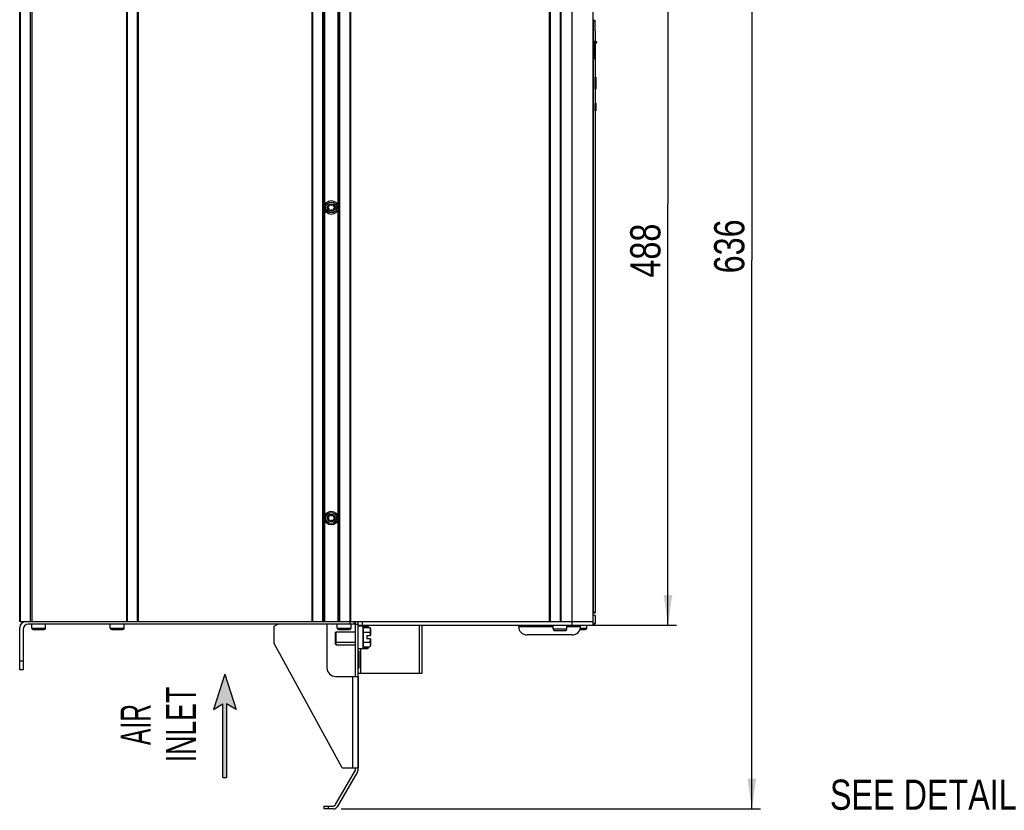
# Model space of a CAD drawing. Extents: x 0 to 594, y 0 to 420.
# Tile 45 of 136: x 204 to 318, y 152 to 243. Entities that reach past the tile are written whole.
import ezdxf
from ezdxf.enums import TextEntityAlignment as Align

# ---------------------------------------------------------------- set-up
doc = ezdxf.new("R2010")
doc.units = 0
doc.header["$LTSCALE"] = 32.67
doc.layers.get('0').update_dxf_attribs({"linetype": 'CONTINUOUS'})
doc.styles.get("Standard").update_dxf_attribs({"font": 'txt', "width": 0.8})
doc.styles.add('TEXTSTYLE_1', font='txt', dxfattribs={"width": 0.8})
doc.dimstyles.get("Standard").update_dxf_attribs({"dimtxt": 2.5, "dimasz": 2.5, "dimexe": 1.25, "dimexo": 0.625, "dimtad": 1, "dimcen": 2.5, "dimazin": 3, "dimtfac": 1, "dimtmove": 0, "dimatfit": 3})

# ---------------------------------------------------------------- blocks, each defined once
blk = doc.blocks.new('_FILLED')
at = {"color": 0, "linetype": 'BYBLOCK'}
blk.add_solid([(0, 0), (-1, 0.143), (-1, -0.143)], dxfattribs=at)
blk = doc.blocks.new('*D11')
at = {"color": 2, "linetype": 'CONTINUOUS'}
for p, q in [((260.16, 278.95), (270.25, 278.95)), ((272.27, 278.95), (290.11, 278.95)), ((289.11, 278.95), (289.11, 215.35)), ((289.11, 151.75), (289.11, 215.35)), ((241.53, 151.75), (290.11, 151.75))]:
    blk.add_line(p, q, dxfattribs=at)
at = {"color": 2, "linetype": 'CONTINUOUS', "xscale": 3.5, "yscale": 3.5, "zscale": 3.5}
for p, rotation in [((289.11, 278.95), 90), ((289.11, 151.75), 270)]:
    blk.add_blockref('_FILLED', p, dxfattribs=dict(at, rotation=rotation))
at = {"color": 5, "linetype": 'CONTINUOUS', "width": 0.8}
blk.add_text('636', height=3.5, rotation=90, dxfattribs=at).set_placement((288.24, 213.83))
blk = doc.blocks.new('*D12')
at = {"color": 2, "linetype": 'CONTINUOUS'}
for p, q in [((265.88, 270.66), (270.62, 270.66)), ((271.56, 270.66), (280.39, 270.66)), ((279.39, 270.66), (279.39, 221.86)), ((279.39, 173.06), (279.39, 221.86)), ((268.28, 173.06), (280.39, 173.06))]:
    blk.add_line(p, q, dxfattribs=at)
at = {"color": 2, "linetype": 'CONTINUOUS', "xscale": 3.5, "yscale": 3.5, "zscale": 3.5}
for p, rotation in [((279.39, 270.66), 90), ((279.39, 173.06), 270)]:
    blk.add_blockref('_FILLED', p, dxfattribs=dict(at, rotation=rotation))
at = {"color": 5, "linetype": 'CONTINUOUS', "width": 0.8}
blk.add_text('488', height=3.5, rotation=90, dxfattribs=at).set_placement((278.52, 213.34))
blk = doc.blocks.new('ARROW_BL3', base_point=(228.03, 161.38))
at = {"color": 7, "linetype": 'CONTINUOUS'}
for p, q in [((228.03, 167.38), (226.72, 163.26)), ((228.03, 167.38), (229.35, 163.26)), ((226.72, 163.26), (227.83, 163.92)), ((227.83, 155.38), (227.83, 163.92)), ((228.23, 163.92), (228.23, 155.38)), ((229.35, 163.26), (228.23, 163.92)), ((227.83, 155.38), (228.23, 155.38))]:
    blk.add_line(p, q, dxfattribs=at)
for points in [[(226.72, 163.26), (228.03, 167.38), (227.83, 163.92)], [(227.83, 163.92), (228.03, 167.38), (228.23, 163.92)], [(228.03, 167.38), (229.35, 163.26), (228.23, 163.92)], [(227.83, 155.38), (227.83, 163.92), (228.23, 163.92)], [(228.23, 163.92), (228.23, 155.38), (227.83, 155.38)]]:
    blk.add_solid(points, dxfattribs=at)

msp = doc.modelspace()

# ---------------------------------------------------------------- linework, layer by layer
at = {"color": 7, "linetype": 'CONTINUOUS'}
for p, q in [((204.276, 173.458), (204.276, 269.432)), ((204.376, 173.458), (204.376, 269.432)), ((205.496, 269.432), (205.496, 173.483)), ((205.676, 269.432), (205.676, 173.483)), ((216.676, 173.458), (216.676, 269.457)), ((216.766, 173.458), (216.766, 269.457)), ((217.906, 269.457), (217.906, 173.458)), ((217.996, 269.457), (217.996, 173.458)), ((238.156, 173.458), (238.156, 269.457)), ((238.236, 173.458), (238.236, 269.457)), ((239.376, 269.457), (239.376, 173.458)), ((239.476, 269.457), (239.476, 173.458)), ((239.576, 269.457), (239.576, 173.458)), ((241.176, 173.458), (241.176, 269.457)), ((241.276, 173.458), (241.276, 269.457)), ((241.376, 173.458), (241.376, 269.457)), ((242.516, 269.457), (242.516, 173.458)), ((242.596, 269.457), (242.596, 173.458)), ((265.676, 173.458), (265.676, 269.457)), ((265.766, 173.458), (265.766, 269.457)), ((266.906, 269.457), (266.906, 173.458)), ((266.996, 269.457), (266.996, 173.458)), ((268.276, 173.058), (268.276, 269.457)), ((270.676, 269.357), (270.676, 173.058)), ((270.851, 243.157), (270.676, 243.157)), ((270.948, 243.057), (270.676, 243.057)), ((270.709, 243.057), (270.709, 174.558)), ((270.948, 242.976), (270.948, 243.057)), ((270.95, 242.871), (270.948, 242.976)), ((270.951, 242.771), (270.95, 242.871)), ((270.952, 242.675), (270.951, 242.771)), ((270.954, 242.584), (270.952, 242.675)), ((270.956, 242.477), (270.954, 242.584)), ((270.957, 242.379), (270.956, 242.477)), ((270.959, 242.273), (270.957, 242.379)), ((270.961, 242.181), (270.959, 242.273)), ((270.963, 242.08), (270.961, 242.181)), ((270.967, 241.937), (270.963, 242.08)), ((270.967, 241.937), (270.967, 241.937)), ((270.967, 241.937), (270.967, 240.717)), ((270.727, 240.407), (270.728, 240.433)), ((270.727, 240.38), (270.727, 240.407)), ((270.727, 240.353), (270.727, 240.38)), ((270.727, 240.326), (270.727, 240.353)), ((270.727, 238.765), (270.727, 240.326)), ((270.86, 240.317), (270.727, 240.317)), ((270.728, 240.433), (270.729, 240.459)), ((270.729, 240.484), (270.73, 240.501)), ((270.729, 240.459), (270.729, 240.484)), ((270.73, 240.501), (270.731, 240.517)), ((270.731, 240.517), (270.732, 240.532)), ((270.732, 240.547), (270.733, 240.562)), ((270.732, 240.532), (270.732, 240.547)), ((270.733, 240.562), (270.734, 240.576)), ((270.734, 240.576), (270.735, 240.59)), ((270.735, 240.59), (270.736, 240.603)), ((270.736, 240.603), (270.737, 240.615)), ((271.057, 240.717), (270.758, 240.717)), ((270.821, 240.415), (270.82, 240.388)), ((270.82, 240.388), (270.82, 240.362)), ((270.82, 240.362), (270.82, 240.335)), ((270.82, 240.335), (270.82, 238.761)), ((270.822, 240.466), (270.821, 240.44)), ((270.821, 240.44), (270.821, 240.415)), ((270.823, 240.49), (270.822, 240.466)), ((270.824, 240.514), (270.823, 240.49)), ((270.825, 240.537), (270.824, 240.514)), ((270.826, 240.566), (270.825, 240.552)), ((270.825, 240.552), (270.825, 240.537)), ((270.827, 240.58), (270.826, 240.566)), ((270.828, 240.593), (270.827, 240.58)), ((270.829, 240.606), (270.828, 240.593)), ((270.83, 240.618), (270.829, 240.606)), ((270.831, 240.63), (270.83, 240.618)), ((270.861, 240.405), (270.86, 240.381)), ((270.86, 240.381), (270.86, 240.357)), ((270.86, 240.357), (270.86, 240.333)), ((270.86, 240.333), (270.86, 238.767)), ((270.862, 240.451), (270.861, 240.428)), ((270.861, 240.428), (270.861, 240.405)), ((270.863, 240.473), (270.862, 240.451)), ((270.864, 240.501), (270.863, 240.487)), ((270.863, 240.487), (270.863, 240.473)), ((270.865, 240.515), (270.864, 240.501)), ((270.866, 240.541), (270.865, 240.528)), ((270.865, 240.528), (270.865, 240.515)), ((270.867, 240.554), (270.866, 240.541)), ((270.868, 240.566), (270.867, 240.554)), ((270.869, 240.577), (270.868, 240.566)), ((270.87, 240.588), (270.869, 240.577)), ((270.869, 240.348), (270.87, 240.366)), ((270.869, 240.329), (270.869, 240.348)), ((270.869, 240.329), (270.87, 240.347)), ((270.869, 238.757), (270.869, 240.329)), ((270.869, 238.757), (270.869, 240.329)), ((270.869, 240.317), (270.869, 240.317)), ((270.87, 240.396), (270.871, 240.407)), ((270.87, 240.394), (270.871, 240.405)), ((270.87, 240.384), (270.87, 240.396)), ((270.87, 240.382), (270.87, 240.394)), ((270.87, 240.366), (270.87, 240.384)), ((270.87, 240.365), (270.87, 240.382)), ((270.87, 240.347), (270.87, 240.365)), ((270.871, 240.419), (270.872, 240.43)), ((270.871, 240.416), (270.872, 240.427)), ((270.871, 240.407), (270.871, 240.419)), ((270.871, 240.405), (270.871, 240.416)), ((270.872, 240.44), (270.873, 240.451)), ((270.872, 240.438), (270.873, 240.448)), ((270.872, 240.43), (270.872, 240.44)), ((270.872, 240.427), (270.872, 240.438)), ((270.873, 240.461), (270.874, 240.471)), ((270.873, 240.458), (270.874, 240.467)), ((270.873, 240.451), (270.873, 240.461)), ((270.873, 240.448), (270.873, 240.458)), ((270.874, 240.48), (270.875, 240.489)), ((270.874, 240.476), (270.875, 240.484)), ((270.874, 240.471), (270.874, 240.48)), ((270.874, 240.467), (270.874, 240.476)), ((271.057, 240.517), (270.878, 240.517)), ((271.097, 240.677), (270.888, 240.677)), ((270.888, 240.557), (271.097, 240.557)), ((270.967, 240.517), (270.967, 236.561)), ((271.097, 240.677), (271.097, 240.557)), ((270.86, 238.767), (270.727, 238.767)), ((270.727, 238.761), (270.727, 238.765)), ((270.727, 238.758), (270.727, 238.761)), ((270.727, 238.754), (270.727, 238.758)), ((270.727, 238.751), (270.727, 238.754)), ((270.727, 238.747), (270.727, 238.751)), ((270.727, 238.744), (270.727, 238.747)), ((270.727, 238.74), (270.727, 238.744)), ((270.727, 238.737), (270.727, 238.74)), ((270.731, 238.717), (270.829, 238.717)), ((270.82, 238.761), (270.82, 238.749)), ((270.82, 238.749), (270.82, 238.739)), ((270.82, 238.739), (270.82, 238.732)), ((270.82, 238.732), (270.82, 238.727)), ((270.82, 238.727), (270.82, 238.724)), ((270.82, 238.724), (270.82, 238.722)), ((270.82, 238.722), (270.821, 238.72)), ((270.836, 238.718), (270.837, 238.718)), ((270.837, 238.718), (270.839, 238.718)), ((270.86, 238.767), (270.86, 238.766)), ((270.86, 238.766), (270.86, 238.765)), ((270.86, 238.765), (270.86, 238.764)), ((270.86, 238.764), (270.86, 238.763)), ((270.86, 238.764), (270.86, 238.764)), ((270.86, 238.763), (270.86, 238.762)), ((270.86, 238.762), (270.86, 238.761)), ((270.86, 238.762), (270.86, 238.762)), ((270.861, 238.757), (270.869, 238.757)), ((270.954, 236.561), (271.036, 236.561)), ((270.967, 236.567), (271.036, 236.567)), ((271.036, 236.567), (271.036, 235.161)), ((270.96, 235.161), (271.036, 235.161)), ((270.967, 235.161), (270.967, 233.481)), ((270.917, 233.481), (270.911, 232.681)), ((270.917, 233.481), (271.036, 233.481)), ((270.967, 233.541), (271.036, 233.541)), ((271.036, 233.541), (271.036, 232.673)), ((270.911, 232.681), (271.036, 232.681)), ((270.933, 232.673), (271.036, 232.673)), ((270.945, 232.673), (271.036, 232.673)), ((270.945, 232.673), (270.945, 232.673)), ((270.967, 232.673), (270.967, 232.673)), ((270.967, 232.673), (270.967, 174.558)), ((270.676, 174.558), (270.967, 174.558)), ((204.276, 173.483), (206.876, 173.483)), ((204.276, 173.458), (270.676, 173.458)), ((205.976, 173.458), (205.976, 173.483)), ((206.876, 173.458), (206.876, 173.483)), ((242.576, 173.158), (242.576, 173.458)), ((243.076, 173.158), (243.076, 173.458)), ((243.176, 167.112), (243.176, 173.458)), ((243.476, 156.292), (243.476, 173.458)), ((243.976, 173.458), (243.976, 173.058)), ((270.676, 174.458), (270.867, 174.458)), ((270.967, 174.158), (270.676, 174.158)), ((270.967, 174.158), (270.967, 173.258)), ((204.276, 167.858), (204.276, 172.758)), ((204.676, 172.558), (204.676, 167.858)), ((243.076, 173.158), (205.276, 173.158)), ((205.676, 172.708), (205.676, 173.158)), ((205.676, 172.708), (207.276, 172.708)), ((205.846, 172.538), (207.106, 172.538)), ((207.276, 172.708), (207.276, 173.158)), ((214.776, 172.708), (214.776, 173.158)), ((214.776, 172.708), (216.376, 172.708)), ((214.946, 172.538), (216.206, 172.538)), ((216.376, 172.708), (216.376, 173.158)), ((233.777, 172.924), (234.177, 173.158)), ((233.777, 170.916), (233.777, 172.924)), ((239.876, 173.158), (239.876, 168.112)), ((241.076, 172.708), (241.076, 173.158)), ((241.076, 172.708), (242.676, 172.708)), ((241.246, 172.538), (242.506, 172.538)), ((242.676, 172.708), (242.676, 173.158)), ((243.176, 173.158), (243.476, 173.158)), ((243.476, 173.058), (270.676, 173.058)), ((243.476, 172.958), (244.625, 172.958)), ((243.776, 173.058), (243.776, 172.958)), ((244.026, 172.958), (244.026, 170.358)), ((244.076, 172.908), (244.076, 170.408)), ((244.106, 172.546), (244.076, 172.526)), ((244.089, 172.907), (244.085, 172.907)), ((244.095, 172.907), (244.089, 172.907)), ((244.109, 172.907), (244.095, 172.907)), ((244.106, 172.787), (244.846, 172.787)), ((244.106, 170.528), (244.106, 172.787)), ((244.139, 172.906), (244.109, 172.907)), ((244.176, 172.906), (244.139, 172.906)), ((244.675, 172.906), (244.176, 172.906)), ((244.176, 172.906), (244.176, 172.787)), ((244.906, 172.622), (244.846, 172.787)), ((244.848, 172.782), (244.85, 172.775)), ((244.85, 172.775), (244.853, 172.768)), ((244.853, 172.768), (244.855, 172.761)), ((244.855, 172.761), (244.856, 172.756)), ((244.856, 172.756), (244.858, 172.752)), ((244.858, 172.752), (244.86, 172.747)), ((244.86, 172.747), (244.861, 172.743)), ((244.861, 172.743), (244.862, 172.738)), ((244.862, 172.738), (244.864, 172.733)), ((244.863, 172.274), (244.862, 172.269)), ((244.865, 172.279), (244.863, 172.274)), ((244.864, 172.733), (244.865, 172.729)), ((244.865, 172.729), (244.867, 172.724)), ((244.866, 172.283), (244.865, 172.279)), ((244.867, 172.288), (244.866, 172.283)), ((244.867, 172.724), (244.868, 172.72)), ((244.869, 172.292), (244.867, 172.288)), ((244.868, 172.72), (244.869, 172.715)), ((244.869, 172.715), (244.871, 172.71)), ((244.87, 172.297), (244.869, 172.292)), ((244.871, 172.301), (244.87, 172.297)), ((244.871, 172.71), (244.872, 172.706)), ((244.873, 172.306), (244.871, 172.301)), ((244.874, 172.31), (244.873, 172.306)), ((244.874, 172.699), (244.875, 172.694)), ((244.875, 172.315), (244.874, 172.31)), ((244.875, 172.694), (244.876, 172.69)), ((244.876, 172.32), (244.875, 172.315)), ((244.876, 172.69), (244.877, 172.685)), ((244.877, 172.324), (244.876, 172.32)), ((244.877, 172.685), (244.878, 172.681)), ((244.878, 172.329), (244.877, 172.324)), ((244.878, 172.681), (244.88, 172.676)), ((244.88, 172.333), (244.878, 172.329)), ((244.88, 172.676), (244.881, 172.672)), ((244.881, 172.338), (244.88, 172.333)), ((244.881, 172.672), (244.882, 172.667)), ((244.882, 172.342), (244.881, 172.338)), ((244.882, 172.667), (244.883, 172.663)), ((244.883, 172.347), (244.882, 172.342)), ((244.883, 172.663), (244.884, 172.658)), ((244.884, 172.351), (244.883, 172.347)), ((244.884, 172.658), (244.885, 172.654)), ((244.885, 172.356), (244.884, 172.351)), ((244.885, 172.654), (244.886, 172.649)), ((244.886, 172.36), (244.885, 172.356)), ((244.886, 172.649), (244.887, 172.645)), ((244.887, 172.365), (244.886, 172.36)), ((244.887, 172.645), (244.887, 172.64)), ((244.887, 172.64), (244.888, 172.636)), ((244.888, 172.374), (244.887, 172.369)), ((244.887, 172.369), (244.887, 172.365)), ((244.888, 172.636), (244.889, 172.631)), ((244.889, 172.631), (244.89, 172.627)), ((244.89, 172.627), (244.891, 172.622)), ((244.891, 172.39), (244.89, 172.385)), ((244.89, 172.385), (244.89, 172.381)), ((244.891, 172.622), (244.892, 172.618)), ((244.892, 172.394), (244.891, 172.39)), ((244.893, 172.399), (244.892, 172.394)), ((244.893, 172.611), (244.893, 172.606)), ((244.893, 172.606), (244.894, 172.602)), ((244.894, 172.408), (244.893, 172.403)), ((244.893, 172.403), (244.893, 172.399)), ((244.894, 172.602), (244.895, 172.597)), ((244.895, 172.412), (244.894, 172.408)), ((244.895, 172.597), (244.895, 172.593)), ((244.895, 172.593), (244.896, 172.588)), ((244.896, 172.421), (244.895, 172.417)), ((244.895, 172.417), (244.895, 172.412)), ((244.896, 172.588), (244.896, 172.584)), ((244.896, 172.584), (244.897, 172.579)), ((244.897, 172.43), (244.896, 172.426)), ((244.896, 172.426), (244.896, 172.421)), ((244.897, 172.579), (244.897, 172.575)), ((244.897, 172.575), (244.898, 172.57)), ((244.898, 172.439), (244.897, 172.435)), ((244.897, 172.435), (244.897, 172.43)), ((244.898, 172.57), (244.898, 172.566)), ((244.898, 172.566), (244.899, 172.561)), ((244.899, 172.448), (244.898, 172.444)), ((244.898, 172.444), (244.898, 172.439)), ((244.899, 172.561), (244.899, 172.557)), ((244.899, 172.557), (244.899, 172.552)), ((244.899, 172.552), (244.9, 172.548)), ((244.899, 172.457), (244.899, 172.453)), ((244.899, 172.453), (244.899, 172.448)), ((244.9, 172.548), (244.9, 172.543)), ((244.9, 172.543), (244.9, 172.539)), ((244.9, 172.532), (244.9, 172.527)), ((244.9, 172.527), (244.901, 172.523)), ((244.901, 172.487), (244.9, 172.482)), ((244.9, 172.482), (244.9, 172.478)), ((244.9, 172.478), (244.9, 172.473)), ((244.9, 172.473), (244.9, 172.469)), ((244.9, 172.469), (244.9, 172.464)), ((244.901, 172.523), (244.901, 172.518)), ((244.901, 172.518), (244.901, 172.514)), ((244.901, 172.514), (244.901, 172.509)), ((244.901, 172.509), (244.901, 172.505)), ((244.901, 172.505), (244.901, 172.5)), ((244.901, 172.5), (244.901, 172.496)), ((244.901, 172.496), (244.901, 172.491)), ((244.901, 172.491), (244.901, 172.487)), ((244.906, 172.622), (244.906, 171.838)), ((250.576, 173.058), (250.576, 167.458)), ((250.876, 173.058), (250.876, 167.458)), ((262.076, 172.908), (266.076, 172.908)), ((262.076, 172.906), (262.076, 172.908)), ((266.076, 172.906), (262.076, 172.906)), ((262.876, 172.908), (262.876, 173.058)), ((266.076, 172.608), (266.076, 173.058)), ((266.076, 172.608), (267.676, 172.608)), ((266.246, 172.438), (267.506, 172.438)), ((267.676, 172.608), (267.676, 173.058)), ((267.676, 172.908), (269.276, 172.908)), ((269.276, 172.906), (267.676, 172.906)), ((268.476, 172.908), (268.476, 173.058)), ((269.205, 172.538), (269.806, 172.538)), ((269.256, 172.708), (269.976, 172.708)), ((269.276, 172.906), (269.276, 172.908)), ((269.976, 172.708), (269.976, 173.058)), ((270.967, 173.258), (270.676, 173.258)), ((270.867, 173.158), (270.676, 173.158)), ((240.876, 172.178), (240.956, 172.258)), ((240.876, 170.838), (240.876, 172.178)), ((240.876, 171.138), (240.956, 171.058)), ((240.956, 172.258), (243.176, 172.258)), ((240.956, 171.658), (240.956, 172.258)), ((240.956, 171.382), (240.956, 171.658)), ((240.956, 170.758), (240.956, 171.382)), ((244.106, 172.222), (244.846, 172.222)), ((244.506, 171.838), (244.906, 171.838)), ((244.506, 171.838), (244.506, 171.478)), ((244.906, 171.478), (244.506, 171.478)), ((244.848, 172.23), (244.846, 172.222)), ((244.846, 172.222), (244.849, 172.203)), ((244.851, 172.237), (244.848, 172.23)), ((244.849, 172.203), (244.853, 172.184)), ((244.853, 172.244), (244.851, 172.237)), ((244.854, 171.14), (244.851, 171.122)), ((244.856, 172.251), (244.853, 172.244)), ((244.853, 172.184), (244.856, 172.166)), ((244.857, 171.159), (244.854, 171.14)), ((244.857, 172.255), (244.856, 172.251)), ((244.856, 172.166), (244.859, 172.147)), ((244.859, 172.26), (244.857, 172.255)), ((244.86, 171.178), (244.857, 171.159)), ((244.86, 172.265), (244.859, 172.26)), ((244.859, 172.147), (244.862, 172.128)), ((244.862, 172.269), (244.86, 172.265)), ((244.863, 171.197), (244.86, 171.178)), ((244.866, 171.215), (244.863, 171.197)), ((244.865, 172.105), (244.868, 172.086)), ((244.869, 171.234), (244.866, 171.215)), ((244.868, 172.086), (244.871, 172.068)), ((244.871, 171.252), (244.869, 171.234)), ((244.871, 172.068), (244.873, 172.05)), ((244.874, 171.271), (244.871, 171.252)), ((244.873, 172.05), (244.876, 172.031)), ((244.876, 171.289), (244.874, 171.271)), ((244.876, 172.031), (244.878, 172.013)), ((244.879, 171.307), (244.876, 171.289)), ((244.878, 172.013), (244.88, 171.994)), ((244.881, 171.326), (244.879, 171.307)), ((244.88, 171.994), (244.883, 171.976)), ((244.883, 171.344), (244.881, 171.326)), ((244.883, 171.976), (244.884, 171.967)), ((244.885, 171.358), (244.883, 171.344)), ((244.884, 171.967), (244.885, 171.953)), ((244.885, 171.953), (244.886, 171.939)), ((244.886, 171.372), (244.885, 171.358)), ((244.886, 171.939), (244.888, 171.925)), ((244.887, 171.386), (244.886, 171.372)), ((244.889, 171.399), (244.887, 171.386)), ((244.888, 171.925), (244.889, 171.912)), ((244.889, 171.912), (244.89, 171.898)), ((244.89, 171.413), (244.889, 171.399)), ((244.89, 171.898), (244.891, 171.884)), ((244.891, 171.427), (244.89, 171.413)), ((244.891, 171.884), (244.893, 171.87)), ((244.892, 171.441), (244.891, 171.427)), ((244.893, 171.455), (244.892, 171.441)), ((244.893, 171.87), (244.894, 171.856)), ((244.894, 171.469), (244.893, 171.455)), ((244.895, 171.478), (244.894, 171.469)), ((244.906, 171.478), (244.906, 170.693)), ((268.278, 171.908), (263.074, 171.908)), ((241.66, 156.512), (233.777, 170.916)), ((240.876, 170.838), (240.956, 170.758)), ((240.956, 171.058), (243.176, 171.058)), ((240.956, 170.758), (243.176, 170.758)), ((243.476, 170.358), (244.625, 170.358)), ((243.476, 170.058), (243.576, 170.058)), ((243.576, 170.058), (243.576, 168.058)), ((243.776, 170.358), (243.776, 167.458)), ((244.106, 170.77), (244.076, 170.79)), ((244.081, 170.408), (244.084, 170.408)), ((244.084, 170.408), (244.087, 170.408)), ((244.087, 170.408), (244.093, 170.409)), ((244.093, 170.409), (244.106, 170.409)), ((244.106, 171.093), (244.846, 171.093)), ((244.106, 170.528), (244.846, 170.528)), ((244.106, 170.409), (244.135, 170.409)), ((244.176, 170.528), (244.176, 170.41)), ((244.176, 170.41), (244.675, 170.41)), ((244.848, 171.103), (244.846, 171.093)), ((244.846, 171.093), (244.848, 171.086)), ((244.906, 170.693), (244.846, 170.528)), ((244.848, 170.536), (244.846, 170.528)), ((244.851, 171.122), (244.848, 171.103)), ((244.848, 171.086), (244.851, 171.079)), ((244.851, 170.543), (244.848, 170.536)), ((244.851, 171.079), (244.853, 171.072)), ((244.853, 170.55), (244.851, 170.543)), ((244.853, 171.072), (244.856, 171.065)), ((244.856, 170.557), (244.853, 170.55)), ((244.856, 171.065), (244.857, 171.06)), ((244.857, 170.561), (244.856, 170.557)), ((244.857, 171.06), (244.859, 171.056)), ((244.859, 170.566), (244.857, 170.561)), ((244.859, 171.056), (244.86, 171.051)), ((244.86, 170.571), (244.859, 170.566)), ((244.86, 171.051), (244.862, 171.046)), ((244.862, 170.575), (244.86, 170.571)), ((244.862, 171.046), (244.863, 171.042)), ((244.863, 170.58), (244.862, 170.575)), ((244.863, 171.042), (244.865, 171.037)), ((244.865, 170.585), (244.863, 170.58)), ((244.865, 171.037), (244.866, 171.032)), ((244.866, 170.589), (244.865, 170.585)), ((244.866, 171.032), (244.867, 171.028)), ((244.867, 171.028), (244.869, 171.023)), ((244.869, 170.601), (244.868, 170.596)), ((244.869, 171.023), (244.87, 171.019)), ((244.871, 170.605), (244.869, 170.601)), ((244.87, 171.019), (244.871, 171.014)), ((244.871, 171.014), (244.873, 171.01)), ((244.872, 170.61), (244.871, 170.605)), ((244.873, 170.614), (244.872, 170.61)), ((244.873, 171.01), (244.874, 171.005)), ((244.874, 170.619), (244.873, 170.614)), ((244.874, 171.005), (244.875, 171.001)), ((244.876, 170.623), (244.874, 170.619)), ((244.875, 171.001), (244.876, 170.996)), ((244.876, 170.996), (244.877, 170.991)), ((244.877, 170.628), (244.876, 170.623)), ((244.877, 170.991), (244.878, 170.987)), ((244.878, 170.632), (244.877, 170.628)), ((244.878, 170.987), (244.88, 170.982)), ((244.879, 170.637), (244.878, 170.632)), ((244.88, 170.641), (244.879, 170.637)), ((244.88, 170.982), (244.881, 170.978)), ((244.881, 170.646), (244.88, 170.641)), ((244.881, 170.978), (244.882, 170.973)), ((244.882, 170.65), (244.881, 170.646)), ((244.882, 170.973), (244.883, 170.969)), ((244.883, 170.655), (244.882, 170.65)), ((244.883, 170.969), (244.884, 170.964)), ((244.884, 170.66), (244.883, 170.655)), ((244.884, 170.964), (244.885, 170.96)), ((244.885, 170.664), (244.884, 170.66)), ((244.885, 170.96), (244.886, 170.955)), ((244.886, 170.669), (244.885, 170.664)), ((244.886, 170.955), (244.887, 170.951)), ((244.887, 170.673), (244.886, 170.669)), ((244.887, 170.951), (244.887, 170.946)), ((244.887, 170.946), (244.888, 170.942)), ((244.888, 170.678), (244.887, 170.673)), ((244.888, 170.942), (244.889, 170.937)), ((244.889, 170.682), (244.888, 170.678)), ((244.889, 170.937), (244.89, 170.933)), ((244.89, 170.687), (244.889, 170.682)), ((244.89, 170.933), (244.891, 170.928)), ((244.891, 170.928), (244.892, 170.924)), ((244.892, 170.698), (244.891, 170.693)), ((244.892, 170.924), (244.892, 170.919)), ((244.893, 170.707), (244.892, 170.702)), ((244.892, 170.702), (244.892, 170.698)), ((244.893, 170.912), (244.894, 170.908)), ((244.894, 170.711), (244.893, 170.707)), ((244.894, 170.908), (244.895, 170.903)), ((244.895, 170.72), (244.894, 170.716)), ((244.894, 170.716), (244.894, 170.711)), ((244.895, 170.903), (244.895, 170.899)), ((244.895, 170.899), (244.896, 170.894)), ((244.896, 170.729), (244.895, 170.725)), ((244.895, 170.725), (244.895, 170.72)), ((244.896, 170.894), (244.896, 170.89)), ((244.896, 170.89), (244.897, 170.885)), ((244.897, 170.734), (244.896, 170.729)), ((244.897, 170.885), (244.897, 170.881)), ((244.897, 170.881), (244.898, 170.876)), ((244.898, 170.747), (244.897, 170.743)), ((244.897, 170.743), (244.897, 170.738)), ((244.897, 170.738), (244.897, 170.734)), ((244.898, 170.876), (244.898, 170.872)), ((244.898, 170.872), (244.899, 170.867)), ((244.899, 170.756), (244.898, 170.752)), ((244.898, 170.752), (244.898, 170.747)), ((244.899, 170.867), (244.899, 170.863)), ((244.899, 170.863), (244.899, 170.858)), ((244.899, 170.858), (244.9, 170.854)), ((244.9, 170.77), (244.899, 170.766)), ((244.899, 170.766), (244.899, 170.761)), ((244.899, 170.761), (244.899, 170.756)), ((244.9, 170.854), (244.9, 170.849)), ((244.9, 170.849), (244.9, 170.845)), ((244.9, 170.838), (244.9, 170.833)), ((244.9, 170.833), (244.901, 170.829)), ((244.901, 170.793), (244.9, 170.788)), ((244.9, 170.788), (244.9, 170.784)), ((244.9, 170.784), (244.9, 170.779)), ((244.9, 170.779), (244.9, 170.775)), ((244.9, 170.775), (244.9, 170.77)), ((244.901, 170.829), (244.901, 170.824)), ((244.901, 170.824), (244.901, 170.82)), ((244.901, 170.82), (244.901, 170.815)), ((244.901, 170.815), (244.901, 170.811)), ((244.901, 170.811), (244.901, 170.806)), ((244.901, 170.806), (244.901, 170.802)), ((244.901, 170.802), (244.901, 170.797)), ((244.901, 170.797), (244.901, 170.793)), ((204.676, 168.858), (204.276, 168.858)), ((204.676, 167.858), (204.276, 167.858)), ((243.476, 168.058), (243.576, 168.058)), ((240.876, 167.112), (243.477, 167.112)), ((242.876, 156.512), (242.876, 167.112)), ((250.876, 167.458), (243.476, 167.458)), ((243.477, 167.112), (243.477, 156.512)), ((241.66, 156.512), (243.477, 156.512)), ((243.176, 156.238), (243.176, 156.512)), ((240.875, 152.254), (243.176, 156.238)), ((243.409, 156.042), (241.077, 152.004)), ((239.533, 152.054), (240.529, 152.054)), ((239.533, 152.054), (239.533, 151.754)), ((240.644, 151.754), (239.533, 151.754)), ((240.033, 152.054), (240.033, 151.754))]:
    msp.add_line(p, q, dxfattribs=at)
for points in [[(270.676, 243.132), (270.677, 243.131), (270.679, 243.129), (270.681, 243.126), (270.683, 243.124), (270.686, 243.122), (270.688, 243.119), (270.69, 243.117), (270.691, 243.114), (270.693, 243.111), (270.695, 243.109), (270.697, 243.106), (270.698, 243.103), (270.699, 243.1), (270.701, 243.097), (270.702, 243.094), (270.703, 243.091), (270.704, 243.088), (270.705, 243.085), (270.706, 243.082), (270.707, 243.079), (270.708, 243.076), (270.708, 243.073), (270.709, 243.07), (270.709, 243.066), (270.709, 243.063), (270.709, 243.06), (270.709, 243.057)], [(270.851, 243.157), (270.855, 243.157), (270.858, 243.156), (270.862, 243.156), (270.865, 243.156), (270.868, 243.155), (270.872, 243.154), (270.875, 243.154), (270.878, 243.153), (270.881, 243.152), (270.884, 243.151), (270.887, 243.15), (270.89, 243.149), (270.893, 243.147), (270.895, 243.146)], [(270.895, 243.146), (270.899, 243.144), (270.902, 243.142), (270.905, 243.14), (270.908, 243.138), (270.91, 243.136), (270.913, 243.134), (270.915, 243.132), (270.917, 243.129), (270.92, 243.127), (270.922, 243.125), (270.924, 243.123), (270.925, 243.121), (270.927, 243.118), (270.928, 243.116), (270.93, 243.114), (270.931, 243.112), (270.932, 243.11), (270.934, 243.108), (270.935, 243.107), (270.936, 243.105), (270.936, 243.103), (270.937, 243.101), (270.938, 243.099), (270.939, 243.098), (270.94, 243.096), (270.94, 243.094), (270.941, 243.093), (270.941, 243.091), (270.942, 243.09), (270.942, 243.088), (270.943, 243.087), (270.943, 243.085), (270.944, 243.084), (270.944, 243.082), (270.944, 243.081), (270.945, 243.08), (270.945, 243.078), (270.945, 243.077), (270.946, 243.075), (270.946, 243.074), (270.946, 243.073), (270.946, 243.071), (270.947, 243.07), (270.947, 243.068), (270.947, 243.067), (270.947, 243.066), (270.947, 243.064), (270.947, 243.063), (270.947, 243.061), (270.947, 243.06), (270.947, 243.058), (270.948, 243.057)], [(270.737, 240.615), (270.738, 240.627), (270.739, 240.633), (270.739, 240.638), (270.74, 240.644), (270.74, 240.649), (270.741, 240.654), (270.742, 240.659), (270.742, 240.663), (270.743, 240.668), (270.744, 240.672), (270.744, 240.676), (270.745, 240.68), (270.745, 240.684), (270.746, 240.687), (270.747, 240.691), (270.747, 240.694), (270.748, 240.697), (270.749, 240.7), (270.749, 240.702), (270.75, 240.705), (270.751, 240.707), (270.751, 240.709), (270.752, 240.71), (270.753, 240.712), (270.753, 240.713), (270.754, 240.714), (270.755, 240.715), (270.755, 240.716), (270.756, 240.717), (270.757, 240.717), (270.758, 240.717)], [(270.848, 240.717), (270.847, 240.717), (270.847, 240.717), (270.846, 240.716), (270.845, 240.715), (270.845, 240.715), (270.844, 240.713), (270.844, 240.712), (270.843, 240.711), (270.842, 240.709), (270.842, 240.707), (270.841, 240.705), (270.841, 240.703), (270.84, 240.7), (270.839, 240.697), (270.839, 240.695), (270.838, 240.691), (270.838, 240.688), (270.837, 240.685), (270.836, 240.681), (270.836, 240.677), (270.835, 240.673), (270.835, 240.669), (270.834, 240.665), (270.834, 240.66), (270.833, 240.656), (270.833, 240.651), (270.832, 240.646), (270.832, 240.64), (270.831, 240.63)], [(270.888, 240.677), (270.888, 240.679), (270.888, 240.68), (270.887, 240.682), (270.887, 240.683), (270.887, 240.685), (270.887, 240.687), (270.886, 240.688), (270.886, 240.69), (270.885, 240.691), (270.884, 240.693), (270.884, 240.694), (270.883, 240.696), (270.882, 240.697), (270.881, 240.698), (270.881, 240.7), (270.88, 240.701), (270.879, 240.702), (270.878, 240.704), (270.877, 240.705), (270.875, 240.706), (270.874, 240.707), (270.873, 240.708), (270.872, 240.709), (270.87, 240.71), (270.869, 240.711), (270.868, 240.712), (270.866, 240.712), (270.865, 240.713), (270.863, 240.714), (270.862, 240.714), (270.86, 240.715), (270.859, 240.715), (270.857, 240.716), (270.856, 240.716), (270.854, 240.717), (270.853, 240.717), (270.851, 240.717), (270.849, 240.717), (270.848, 240.717)], [(270.888, 240.677), (270.887, 240.677), (270.886, 240.677), (270.886, 240.676), (270.885, 240.676), (270.885, 240.675), (270.884, 240.674), (270.883, 240.673), (270.883, 240.671), (270.882, 240.67), (270.882, 240.668), (270.881, 240.666), (270.88, 240.664), (270.88, 240.662), (270.879, 240.659), (270.879, 240.657), (270.878, 240.654), (270.878, 240.651), (270.877, 240.648), (270.876, 240.645), (270.876, 240.641), (270.875, 240.638), (270.875, 240.634), (270.874, 240.63), (270.874, 240.626), (270.873, 240.622), (270.873, 240.617), (270.872, 240.613), (270.872, 240.608), (270.871, 240.603), (270.871, 240.598), (270.87, 240.588)], [(270.875, 240.489), (270.876, 240.497), (270.876, 240.501), (270.876, 240.505), (270.877, 240.509), (270.877, 240.512), (270.878, 240.516), (270.878, 240.519), (270.878, 240.523), (270.879, 240.526), (270.879, 240.529), (270.88, 240.532), (270.88, 240.534), (270.88, 240.537), (270.881, 240.539), (270.881, 240.542), (270.882, 240.544), (270.882, 240.546), (270.883, 240.547), (270.883, 240.549), (270.884, 240.551), (270.884, 240.552), (270.884, 240.553), (270.885, 240.554), (270.885, 240.555), (270.886, 240.556), (270.886, 240.556), (270.887, 240.557), (270.887, 240.557), (270.888, 240.557)], [(270.875, 240.484), (270.875, 240.492), (270.876, 240.496), (270.876, 240.499), (270.876, 240.503), (270.877, 240.506), (270.877, 240.509), (270.877, 240.512), (270.878, 240.515), (270.878, 240.518), (270.878, 240.521), (270.879, 240.523), (270.879, 240.525), (270.879, 240.527), (270.88, 240.529), (270.88, 240.531), (270.88, 240.532), (270.881, 240.533), (270.881, 240.535), (270.881, 240.535), (270.881, 240.536), (270.881, 240.537), (270.881, 240.537), (270.882, 240.538), (270.882, 240.538), (270.882, 240.538), (270.882, 240.538), (270.882, 240.538)], [(270.888, 240.557), (270.888, 240.555), (270.888, 240.554), (270.887, 240.552), (270.887, 240.551), (270.887, 240.549), (270.887, 240.547), (270.886, 240.546), (270.886, 240.544), (270.885, 240.543), (270.884, 240.541), (270.884, 240.54), (270.883, 240.538), (270.882, 240.537), (270.881, 240.536), (270.881, 240.535)], [(270.731, 238.717), (270.73, 238.717), (270.73, 238.717), (270.73, 238.717), (270.73, 238.718), (270.73, 238.718), (270.73, 238.718), (270.729, 238.719), (270.729, 238.719), (270.729, 238.72), (270.729, 238.721), (270.729, 238.721), (270.729, 238.722), (270.729, 238.723), (270.729, 238.724), (270.728, 238.725), (270.728, 238.726), (270.728, 238.727), (270.728, 238.728), (270.728, 238.729), (270.728, 238.73), (270.728, 238.732), (270.728, 238.733), (270.727, 238.734), (270.727, 238.736), (270.727, 238.737)], [(270.861, 238.757), (270.861, 238.755), (270.861, 238.754), (270.86, 238.752), (270.86, 238.751), (270.86, 238.749), (270.86, 238.747), (270.859, 238.746), (270.859, 238.744), (270.858, 238.743), (270.857, 238.741), (270.857, 238.74), (270.856, 238.738), (270.855, 238.737), (270.854, 238.736), (270.854, 238.734), (270.853, 238.733), (270.852, 238.732), (270.851, 238.731), (270.85, 238.729), (270.848, 238.728), (270.847, 238.727), (270.846, 238.726), (270.845, 238.725), (270.843, 238.724), (270.842, 238.723), (270.841, 238.722), (270.839, 238.722), (270.838, 238.721), (270.836, 238.72), (270.835, 238.72), (270.833, 238.719), (270.832, 238.719), (270.83, 238.718), (270.829, 238.718), (270.827, 238.718), (270.826, 238.717), (270.824, 238.717), (270.822, 238.717), (270.821, 238.717)], [(270.821, 238.72), (270.821, 238.72), (270.821, 238.719), (270.821, 238.719), (270.821, 238.718), (270.821, 238.718), (270.821, 238.718), (270.821, 238.717), (270.821, 238.717), (270.821, 238.717), (270.821, 238.717)], [(270.829, 238.717), (270.831, 238.717), (270.833, 238.717), (270.834, 238.717), (270.836, 238.718)], [(270.839, 238.718), (270.841, 238.719), (270.842, 238.719), (270.844, 238.72), (270.845, 238.72), (270.847, 238.721), (270.848, 238.722), (270.849, 238.722), (270.851, 238.723), (270.852, 238.724), (270.853, 238.725), (270.855, 238.726), (270.856, 238.727), (270.857, 238.728), (270.858, 238.729), (270.859, 238.731), (270.86, 238.732), (270.861, 238.733), (270.862, 238.734), (270.863, 238.736), (270.864, 238.737), (270.865, 238.738), (270.865, 238.74), (270.866, 238.741), (270.867, 238.743), (270.867, 238.744), (270.868, 238.746), (270.868, 238.747), (270.869, 238.749), (270.869, 238.751), (270.869, 238.752), (270.869, 238.754), (270.869, 238.755), (270.869, 238.757)], [(270.839, 238.718), (270.84, 238.719), (270.842, 238.719), (270.843, 238.72), (270.845, 238.72), (270.846, 238.721), (270.848, 238.721), (270.849, 238.722), (270.851, 238.723), (270.852, 238.724), (270.853, 238.725), (270.854, 238.726), (270.856, 238.727), (270.857, 238.728), (270.858, 238.729), (270.859, 238.73), (270.86, 238.731), (270.861, 238.733), (270.862, 238.734), (270.863, 238.735), (270.864, 238.737), (270.865, 238.738), (270.866, 238.74), (270.866, 238.741), (270.867, 238.743), (270.867, 238.744), (270.868, 238.746), (270.868, 238.747), (270.869, 238.749), (270.869, 238.751), (270.869, 238.752), (270.869, 238.754), (270.869, 238.756), (270.869, 238.757)], [(270.86, 238.761), (270.86, 238.761), (270.86, 238.761), (270.86, 238.76), (270.86, 238.76), (270.86, 238.76), (270.86, 238.759), (270.86, 238.759), (270.86, 238.759), (270.86, 238.759), (270.86, 238.759), (270.86, 238.758), (270.86, 238.758), (270.86, 238.758), (270.86, 238.758), (270.86, 238.758), (270.86, 238.758), (270.86, 238.757), (270.86, 238.757), (270.861, 238.757), (270.861, 238.757), (270.861, 238.757), (270.861, 238.757), (270.861, 238.757), (270.861, 238.757), (270.861, 238.757)], [(270.96, 235.161), (270.958, 235.628), (270.956, 236.095), (270.954, 236.561)], [(270.932, 232.681), (270.932, 232.681), (270.932, 232.68), (270.932, 232.679), (270.932, 232.678), (270.932, 232.677), (270.932, 232.677), (270.932, 232.676), (270.932, 232.675), (270.932, 232.675), (270.932, 232.674), (270.932, 232.674), (270.933, 232.674), (270.933, 232.674), (270.933, 232.673)], [(270.709, 174.558), (270.709, 174.555), (270.709, 174.551), (270.709, 174.548), (270.709, 174.545), (270.708, 174.542), (270.708, 174.539), (270.707, 174.536), (270.706, 174.533), (270.705, 174.53), (270.704, 174.527), (270.703, 174.524), (270.702, 174.521), (270.701, 174.518), (270.7, 174.515), (270.699, 174.512), (270.697, 174.51), (270.695, 174.507), (270.694, 174.504), (270.692, 174.502), (270.69, 174.499), (270.688, 174.496), (270.686, 174.494), (270.684, 174.492), (270.682, 174.489), (270.68, 174.487), (270.678, 174.485), (270.676, 174.483)], [(244.085, 172.907), (244.082, 172.907), (244.081, 172.907), (244.08, 172.907), (244.079, 172.907), (244.078, 172.908), (244.077, 172.908), (244.077, 172.908), (244.076, 172.908), (244.076, 172.908), (244.076, 172.908)], [(244.176, 172.906), (244.176, 172.908), (244.176, 172.91), (244.176, 172.911), (244.176, 172.913), (244.175, 172.915), (244.175, 172.917), (244.175, 172.919), (244.175, 172.921), (244.174, 172.923), (244.174, 172.925), (244.173, 172.926), (244.173, 172.928), (244.172, 172.93), (244.172, 172.932), (244.171, 172.933), (244.171, 172.935), (244.17, 172.936), (244.169, 172.938), (244.168, 172.94), (244.167, 172.941), (244.167, 172.942), (244.166, 172.944), (244.165, 172.945), (244.164, 172.946), (244.163, 172.948), (244.162, 172.949), (244.161, 172.95), (244.16, 172.951), (244.158, 172.952), (244.157, 172.953), (244.156, 172.953), (244.155, 172.954), (244.154, 172.955), (244.153, 172.955), (244.151, 172.956), (244.15, 172.956), (244.149, 172.957), (244.148, 172.957), (244.146, 172.957), (244.145, 172.958), (244.144, 172.958), (244.143, 172.958)], [(244.872, 172.706), (244.873, 172.701), (244.874, 172.699)], [(244.89, 172.381), (244.889, 172.376), (244.888, 172.374)], [(244.892, 172.618), (244.892, 172.613), (244.893, 172.611)], [(244.9, 172.464), (244.899, 172.459), (244.899, 172.457)], [(244.9, 172.539), (244.9, 172.534), (244.9, 172.532)], [(244.862, 172.128), (244.865, 172.11), (244.865, 172.105)], [(244.894, 171.856), (244.895, 171.842), (244.895, 171.838)], [(244.076, 170.408), (244.076, 170.408), (244.076, 170.408), (244.077, 170.408), (244.077, 170.408), (244.078, 170.408), (244.079, 170.408), (244.08, 170.408), (244.081, 170.408)], [(244.135, 170.409), (244.171, 170.41), (244.176, 170.41)], [(244.176, 170.41), (244.176, 170.408), (244.176, 170.406), (244.176, 170.404), (244.176, 170.402), (244.175, 170.4), (244.175, 170.398), (244.175, 170.396), (244.175, 170.395), (244.174, 170.393), (244.174, 170.391), (244.173, 170.389), (244.173, 170.387), (244.172, 170.386), (244.172, 170.384), (244.171, 170.382), (244.171, 170.381), (244.17, 170.379), (244.169, 170.378), (244.168, 170.376), (244.167, 170.375), (244.167, 170.373), (244.166, 170.372), (244.165, 170.37), (244.164, 170.369), (244.163, 170.368), (244.162, 170.367), (244.161, 170.366), (244.16, 170.365), (244.158, 170.364), (244.157, 170.363), (244.156, 170.362), (244.155, 170.361), (244.154, 170.361), (244.153, 170.36), (244.151, 170.36), (244.15, 170.359), (244.149, 170.359), (244.148, 170.358), (244.146, 170.358), (244.145, 170.358), (244.144, 170.358), (244.143, 170.358)], [(244.868, 170.596), (244.867, 170.591), (244.866, 170.589)], [(244.891, 170.693), (244.89, 170.689), (244.89, 170.687)], [(244.892, 170.919), (244.893, 170.915), (244.893, 170.912)], [(244.9, 170.845), (244.9, 170.84), (244.9, 170.838)]]:
    msp.add_lwpolyline(points, dxfattribs=at)
for centre, radius in [((240.376, 221.458), 0.8), ((240.376, 221.458), 0.63), ((240.376, 221.458), 0.44), ((240.376, 185.458), 0.8), ((240.376, 185.458), 0.63), ((240.376, 185.458), 0.44)]:
    msp.add_circle(centre, radius, dxfattribs=at)
for centre, radius, start, end in [((271.057, 240.677), 0.04, 0, 90), ((271.057, 240.557), 0.04, 270, 360), ((240.06, 221.458), 0.079, 103.63362, 256.36638), ((240.008, 221.67), 0.139, 283.63362, 16.36638), ((240.008, 221.246), 0.139, 343.63362, 76.36638), ((240.218, 221.731), 0.079, 43.63362, 196.36638), ((240.376, 221.882), 0.139, 223.63362, 316.36638), ((240.534, 221.731), 0.079, 343.63362, 136.36638), ((240.743, 221.67), 0.139, 163.63362, 256.36638), ((240.743, 221.246), 0.139, 103.63362, 196.36638), ((240.692, 221.458), 0.079, 283.63362, 76.36638), ((240.218, 221.184), 0.079, 163.63362, 316.36638), ((240.376, 221.033), 0.139, 43.63362, 136.36638), ((240.534, 221.184), 0.079, 223.63362, 16.36638), ((240.06, 185.458), 0.079, 103.63362, 256.36638), ((240.008, 185.67), 0.139, 283.63362, 16.36638), ((240.008, 185.246), 0.139, 343.63362, 76.36638), ((240.218, 185.731), 0.079, 43.63362, 196.36638), ((240.218, 185.184), 0.079, 163.63362, 316.36638), ((240.376, 185.882), 0.139, 223.63362, 316.36638), ((240.376, 185.033), 0.139, 43.63362, 136.36638), ((240.534, 185.731), 0.079, 343.63362, 136.36638), ((240.534, 185.184), 0.079, 223.63362, 16.36638), ((240.743, 185.67), 0.139, 163.63362, 256.36638), ((240.743, 185.246), 0.139, 103.63362, 196.36638), ((240.692, 185.458), 0.079, 283.63362, 76.36638), ((270.867, 174.558), 0.1, 270, 360), ((204.976, 172.758), 0.7, 90, 180), ((205.276, 172.558), 0.6, 90, 180), ((205.846, 172.708), 0.17, 180, 270), ((207.106, 172.708), 0.17, 270, 360), ((214.946, 172.708), 0.17, 180, 270), ((216.206, 172.708), 0.17, 270, 360), ((241.246, 172.708), 0.17, 180, 270), ((242.506, 172.708), 0.17, 270, 360), ((244.026, 172.908), 0.05, 0, 90), ((244.625, 172.908), 0.05, 357.67822, 90), ((243.476, 172.954), 1.2, 351.98622, 357.67822), ((263.074, 172.906), 0.998, 180, 270), ((266.246, 172.608), 0.17, 180, 270), ((267.506, 172.608), 0.17, 270, 360), ((268.278, 172.906), 0.998, 270, 360), ((269.806, 172.708), 0.17, 270, 360), ((270.867, 173.258), 0.1, 270, 360), ((244.026, 170.408), 0.05, 270, 360), ((244.625, 170.408), 0.05, 270, 2.32178), ((243.476, 170.361), 1.2, 2.32178, 8.01378), ((240.876, 168.112), 1, 180, 270), ((242.976, 156.292), 0.5, 330, 360), ((240.529, 152.454), 0.4, 270, 330), ((240.644, 152.254), 0.5, 270, 330)]:
    msp.add_arc(centre, radius, start, end, dxfattribs=at)

# ---------------------------------------------------------------- block references
at = {"color": 2, "linetype": 'CONTINUOUS'}
msp.add_blockref('ARROW_BL3', (228.032, 161.384), dxfattribs=at)

# ---------------------------------------------------------------- texts
at = {"color": 5, "linetype": 'CONTINUOUS', "style": 'TEXTSTYLE_1'}
for s, width, p in [('INLET', 0.66, (224.719, 161.528)), ('AIR', 0.611111, (219.469, 161.528))]:
    msp.add_text(s, height=3.5, rotation=90, dxfattribs=dict(at, width=width)).set_placement(p, align=Align.CENTER)
at = {"color": 5, "linetype": 'CONTINUOUS', "width": 0.8}
msp.add_text('SEE DETAIL  ', height=3.5, dxfattribs=at).set_placement((298.161, 151.646))

# ---------------------------------------------------------------- dimensions: what is measured, and where the dimension line sits
at = {"color": 2, "linetype": 'CONTINUOUS'}
for base, p1, p2, angle, picture, middle in [((289.115, 278.954), (241.53, 151.754), (260.164, 278.954), 90, '*D11', (286.49, 218.034)), ((279.39, 173.058), (265.876, 270.657), (268.276, 173.058), 270, '*D12', (276.765, 217.535))]:
    dim = msp.add_linear_dim(base=base, p1=p1, p2=p2, angle=angle, dimstyle='Standard', dxfattribs=at)
    dim.commit()
    dim.dimension.update_dxf_attribs({"geometry": picture, "text_midpoint": middle, "dimtype": 128})

doc.saveas('drawing.dxf')
